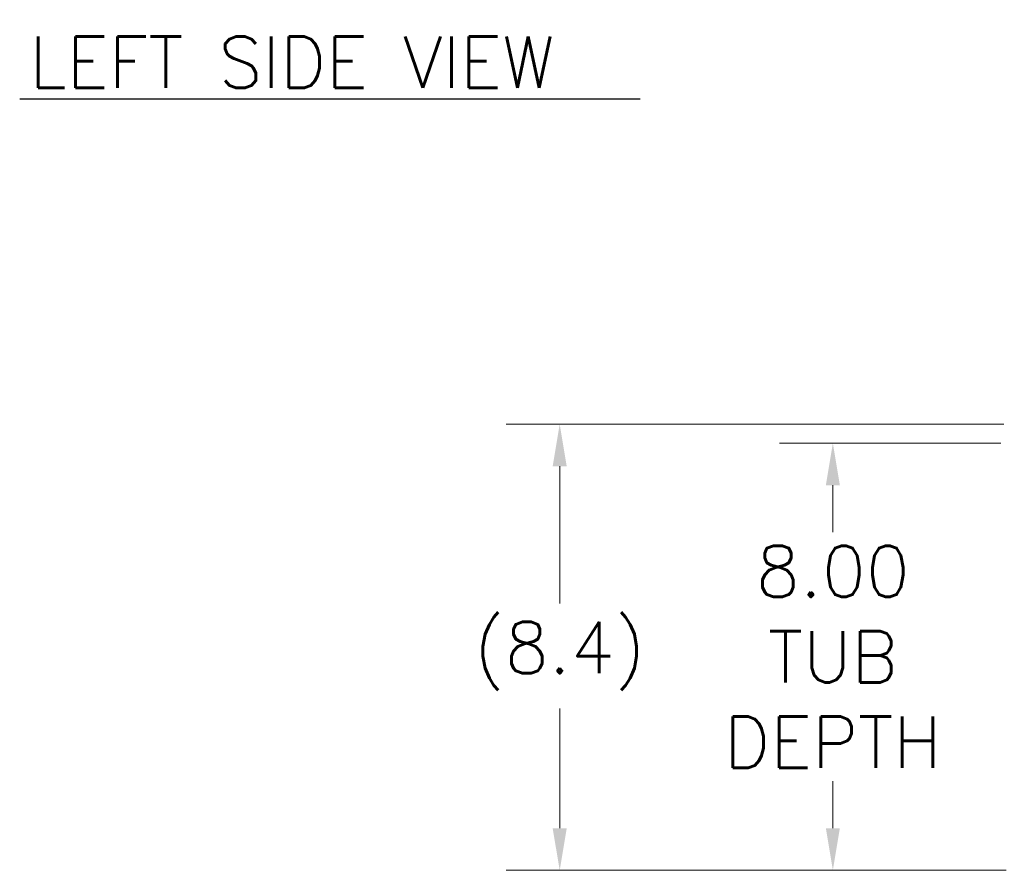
# Model space of a CAD drawing. Header units: inches. Extents: x 4 to 131, y 11 to 81.
# Tile 1 of 44: x 4 to 23, y 13 to 29. Entities that reach past the tile are written whole.
import ezdxf

# ---------------------------------------------------------------- set-up
doc = ezdxf.new("R2010")
doc.units = ezdxf.units.IN
doc.header["$LTSCALE"] = 8
doc.header["$MEASUREMENT"] = 0
doc.layers.add('Dimension (ANSI)', color=7, linetype='Continuous', lineweight=13)
doc.layers.add('Symbol (ANSI)', color=7, linetype='Continuous', lineweight=18)
doc.styles.add('Note Text (ANSI)', font='RomanS.shx')
doc.styles.add('Text Style163', font='RomanS.shx')
doc.dimstyles.new('Default (ANSI)', dxfattribs={"dimscale": 8, "dimtxt": 0.12, "dimasz": 0.098425, "dimexe": 0.125, "dimexo": 0.0625, "dimgap": 0.031496, "dimtad": 0, "dimtih": 1, "dimtoh": 1, "dimdec": 3, "dimrnd": 1e-08, "dimzin": 0, "dimdsep": 46, "dimtxsty": 'Note Text (ANSI)', "dimcen": 0.09, "dimdle": 0.393701, "dimclrd": 256, "dimclre": 256, "dimclrt": 256, "dimadec": 0, "dimazin": 1, "dimtfac": 1, "dimtofl": 0, "dimtmove": 0, "dimatfit": 3, "dimfxl": 0, "dimtolj": 1, "dimtzin": 4, "dimlwd": -1, "dimlwe": -1, "dimarcsym": 0})

# ---------------------------------------------------------------- blocks, each defined once
blk = doc.blocks.new('*D6')
at = {"layer": 'Defpoints', "color": 0}
for p in [(23.3, 21.28), (14.482, 12.924), (23.343, 12.924)]:
    blk.add_point(p, dxfattribs=at)
at = {"layer": 'Dimension (ANSI)'}
for p, q in [((22.8, 21.28), (13.482, 21.28)), ((14.482, 20.493), (14.482, 17.919)), ((14.482, 13.711), (14.482, 15.952)), ((22.843, 12.924), (13.482, 12.924))]:
    blk.add_line(p, q, dxfattribs=at)
for points in [[(14.35, 20.493), (14.613, 20.493), (14.482, 21.28)], [(14.35, 13.711), (14.613, 13.711), (14.482, 12.924)]]:
    blk.add_solid(points, dxfattribs=at)
at = {"layer": 'Dimension (ANSI)', "insert": (14.482, 16.936), "char_height": 0.96, "attachment_point": 5, "style": 'Note Text (ANSI)'}
blk.add_mtext('\\A1;(8.4)', dxfattribs=at)
blk = doc.blocks.new('*D16')
at = {"layer": 'Defpoints', "color": 0}
for p in [(23.238, 20.924), (19.596, 12.924), (23.343, 12.924)]:
    blk.add_point(p, dxfattribs=at)
at = {"layer": 'Dimension (ANSI)'}
for p, q in [((22.738, 20.924), (18.596, 20.924)), ((19.596, 20.137), (19.596, 19.256)), ((19.596, 13.711), (19.596, 14.592)), ((22.843, 12.924), (18.596, 12.924))]:
    blk.add_line(p, q, dxfattribs=at)
for points in [[(19.465, 20.137), (19.727, 20.137), (19.596, 20.924)], [(19.465, 13.711), (19.727, 13.711), (19.596, 12.924)]]:
    blk.add_solid(points, dxfattribs=at)
at = {"layer": 'Dimension (ANSI)', "insert": (19.596, 16.924), "char_height": 0.96, "attachment_point": 5, "style": 'Note Text (ANSI)'}
blk.add_mtext('\\A1;8.00\\PTUB\\PDEPTH', dxfattribs=at)

msp = doc.modelspace()

# ---------------------------------------------------------------- linework, layer by layer
at = {"layer": 'Symbol (ANSI)', "lineweight": 30}
msp.add_line((4.37131, 27.37321), (15.99099, 27.37321), dxfattribs=at)

# ---------------------------------------------------------------- texts
at = {"layer": 'Symbol (ANSI)', "insert": (4.55487, 27.58001), "char_height": 0.96, "attachment_point": 7, "style": 'Text Style163'}
msp.add_mtext('LEFT SIDE VIEW', dxfattribs=at)

# ---------------------------------------------------------------- dimensions: what is measured, and where the dimension line sits
at = {"layer": 'Dimension (ANSI)'}
for base, p1, text, override, picture, middle in [((14.48151, 12.924), (23.30041, 21.28), '(<>)', {"dimgap": 0.031496, "dimdec": 1, "dimtol": 0, "dimlim": 0, "dimtp": 0, "dimtm": 0, "dimtdec": 1, "dimatfit": 1}, '*D6', (14.48151, 16.93581)), ((19.59616, 12.924), (23.23791, 20.924), '<>\\PTUB\\PDEPTH', {"dimdec": 2, "dimtp": 0, "dimtm": 0, "dimtdec": 2, "dimatfit": 1}, '*D16', (19.59616, 16.924))]:
    dim = msp.add_linear_dim(base=base, p1=p1, p2=(23.34316, 12.924), angle=270, text=text, dimstyle='Default (ANSI)', override=override, dxfattribs=at)
    dim.commit()
    dim.dimension.update_dxf_attribs({"geometry": picture, "text_midpoint": middle, "dimtype": 160})

doc.saveas('drawing.dxf')
